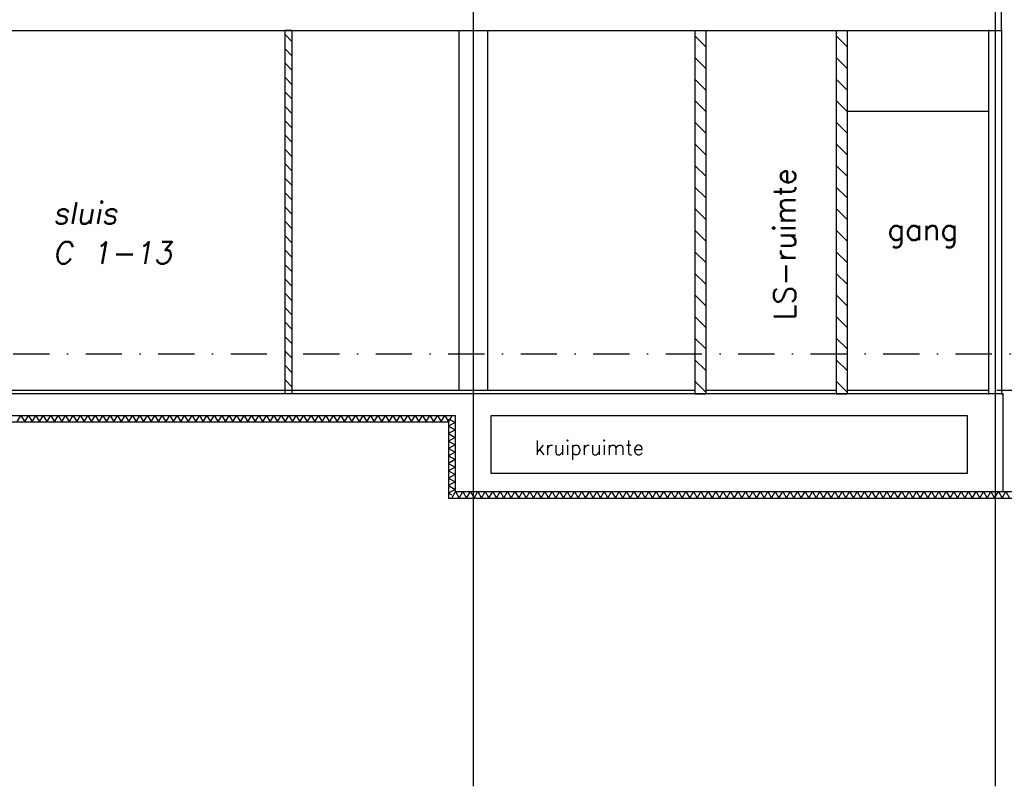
# Model space of a CAD drawing. Extents: x -18628 to 99585, y 127200 to 154480.
# Tile 35 of 59: x 43984 to 57568, y 127200 to 137776. Entities that reach past the tile are written whole.
import ezdxf
from ezdxf.enums import TextEntityAlignment as Align

# ---------------------------------------------------------------- set-up
doc = ezdxf.new("R2010")
doc.units = 0
doc.header["$LTSCALE"] = 1000
doc.header["$MEASUREMENT"] = 0
doc.linetypes.add('DASHDOT', pattern=[1, 0.5, -0.25, 0, -0.25])
for name, color, linetype in [('B02', 7, 'CONTINUOUS'), ('B03', 7, 'CONTINUOUS'), ('B06', 7, 'CONTINUOUS'), ('B08', 7, 'CONTINUOUS')]:
    doc.layers.add(name, color=color, linetype=linetype)
doc.styles.add('TXT', font='txt.shx')

msp = doc.modelspace()

# ---------------------------------------------------------------- linework, layer by layer
at = {"layer": 'B02', "color": 5, "linetype": 'Continuous'}
for p, q in [((50240, 151595), (50240, 127200)), ((57440, 151595), (57440, 127200))]:
    msp.add_line(p, q, dxfattribs=at)
at = {"layer": 'B02', "color": 5, "linetype": 'DASHDOT'}
for p, q in [((-15111, 133166), (89670, 133166)), ((-18544, 132666), (92782, 132666))]:
    msp.add_line(p, q, dxfattribs=at)
at = {"layer": 'B03', "color": 2, "linetype": 'Continuous'}
for p, q in [((57530, 137626), (57530, 137966)), ((42640, 137626), (57530, 137626)), ((57350, 137636), (57350, 132606)), ((57530, 137636), (57530, 132606)), ((55400, 136516), (57350, 136516)), ((57554, 132616), (42640, 132616)), ((57554, 131266), (57554, 132616)), ((43290, 132316), (49990, 132316)), ((49990, 132316), (49990, 131266)), ((50490, 132316), (57054, 132316)), ((50490, 131516), (50490, 132316)), ((57054, 132316), (57054, 131516)), ((57054, 131516), (50490, 131516)), ((49990, 131266), (57554, 131266))]:
    msp.add_line(p, q, dxfattribs=at)
at = {"layer": 'B03', "color": 7, "linetype": 'Continuous'}
for p, q in [((47640, 137626), (47640, 132616)), ((47740, 137626), (47640, 137626)), ((47740, 137626), (47740, 132616)), ((53300, 137626), (53300, 132616)), ((53300, 137626), (53450, 137626)), ((53450, 137626), (53450, 132616)), ((55250, 137626), (55250, 132616)), ((55250, 137626), (55400, 137626)), ((55400, 137626), (55400, 132616)), ((47740, 132616), (47640, 132616)), ((53300, 132616), (53450, 132616)), ((55250, 132616), (55400, 132616))]:
    msp.add_line(p, q, dxfattribs=at)
at = {"layer": 'B03', "color": 1, "linetype": 'Continuous'}
for p, q in [((50040, 137626), (50040, 132666)), ((50440, 137626), (50440, 132666)), ((42790, 132666), (47640, 132666)), ((47740, 132666), (53300, 132666)), ((53450, 132666), (55250, 132666)), ((55400, 132666), (57350, 132666)), ((43290, 132316), (49990, 132316)), ((49990, 132316), (49990, 131266)), ((43380, 132226), (49900, 132226)), ((49900, 132226), (49900, 131176)), ((49990, 131266), (59300, 131266)), ((49900, 131176), (59390, 131176))]:
    msp.add_line(p, q, dxfattribs=at)
at = {"layer": 'B03', "color": 5, "linetype": 'Continuous'}
for p, q in [((47640, 137577), (47740, 137477)), ((53300, 137552), (53450, 137402)), ((55250, 137552), (55400, 137402)), ((47640, 137378), (47740, 137278)), ((53300, 137254), (53450, 137104)), ((55250, 137254), (55400, 137104)), ((47640, 137180), (47740, 137080)), ((47640, 136981), (47740, 136881)), ((53300, 136956), (53450, 136806)), ((55250, 136956), (55400, 136806)), ((47640, 136783), (47740, 136683)), ((53300, 136659), (53450, 136509)), ((55250, 136659), (55400, 136509)), ((47640, 136584), (47740, 136484)), ((47640, 136385), (47740, 136285)), ((53300, 136361), (53450, 136211)), ((55250, 136361), (55400, 136211)), ((47640, 136187), (47740, 136087)), ((47640, 135988), (47740, 135888)), ((53300, 136063), (53450, 135913)), ((55250, 136063), (55400, 135913)), ((47640, 135790), (47740, 135690)), ((53300, 135765), (53450, 135615)), ((55250, 135765), (55400, 135615)), ((47640, 135591), (47740, 135491)), ((53300, 135467), (53450, 135317)), ((55250, 135467), (55400, 135317)), ((47640, 135393), (47740, 135293)), ((47640, 135194), (47740, 135094)), ((53300, 135170), (53450, 135020)), ((55250, 135170), (55400, 135020)), ((47640, 134996), (47740, 134896)), ((47640, 134797), (47740, 134697)), ((53300, 134872), (53450, 134722)), ((55250, 134872), (55400, 134722)), ((47640, 134599), (47740, 134499)), ((53300, 134574), (53450, 134424)), ((55250, 134574), (55400, 134424)), ((47640, 134400), (47740, 134300)), ((53300, 134276), (53450, 134126)), ((55250, 134276), (55400, 134126)), ((47640, 134201), (47740, 134101)), ((47640, 134003), (47740, 133903)), ((53300, 133978), (53450, 133828)), ((55250, 133978), (55400, 133828)), ((47640, 133804), (47740, 133704)), ((53300, 133680), (53450, 133530)), ((55250, 133680), (55400, 133530)), ((47640, 133606), (47740, 133506)), ((47640, 133407), (47740, 133307)), ((53300, 133383), (53450, 133233)), ((55250, 133383), (55400, 133233)), ((47640, 133209), (47740, 133109)), ((47640, 133010), (47740, 132910)), ((53300, 133085), (53450, 132935)), ((55250, 133085), (55400, 132935)), ((47640, 132812), (47740, 132712)), ((53300, 132787), (53450, 132637)), ((55250, 132787), (55400, 132637)), ((49901, 132226), (49944, 132302)), ((49900, 131245), (49942, 131221))]:
    msp.add_line(p, q, dxfattribs=at)
at = {"layer": 'B03', "color": 5, "linetype": 'DASHDOT'}
msp.add_line((57440, 136816), (57440, 136004), dxfattribs=at)
at = {"layer": 'B03', "color": 5, "linetype": 'Continuous'}
for points in [[(43950, 132226), (44001, 132316), (44053, 132226)], [(44053, 132226), (44104, 132316), (44155, 132226)], [(44155, 132226), (44207, 132316), (44258, 132226)], [(44258, 132226), (44309, 132316), (44360, 132226)], [(44360, 132226), (44412, 132316), (44463, 132226)], [(44463, 132226), (44514, 132316), (44566, 132226)], [(44566, 132226), (44617, 132316), (44668, 132226)], [(44668, 132226), (44720, 132316), (44771, 132226)], [(44771, 132226), (44822, 132316), (44874, 132226)], [(44874, 132226), (44925, 132316), (44976, 132226)], [(44976, 132226), (45027, 132316), (45079, 132226)], [(45079, 132226), (45130, 132316), (45181, 132226)], [(45181, 132226), (45233, 132316), (45284, 132226)], [(45284, 132226), (45335, 132316), (45386, 132226)], [(45386, 132226), (45438, 132316), (45489, 132226)], [(45489, 132226), (45540, 132316), (45592, 132226)], [(45592, 132226), (45643, 132316), (45694, 132226)], [(45694, 132226), (45746, 132316), (45797, 132226)], [(45797, 132226), (45848, 132316), (45900, 132226)], [(45900, 132226), (45951, 132316), (46002, 132226)], [(46002, 132226), (46053, 132316), (46105, 132226)], [(46105, 132226), (46156, 132316), (46207, 132226)], [(46207, 132226), (46259, 132316), (46310, 132226)], [(46310, 132226), (46361, 132316), (46412, 132226)], [(46412, 132226), (46464, 132316), (46515, 132226)], [(46515, 132226), (46566, 132316), (46618, 132226)], [(46618, 132226), (46669, 132316), (46720, 132226)], [(46720, 132226), (46772, 132316), (46823, 132226)], [(46823, 132226), (46874, 132316), (46926, 132226)], [(46926, 132226), (46977, 132316), (47028, 132226)], [(47028, 132226), (47079, 132316), (47131, 132226)], [(47131, 132226), (47182, 132316), (47233, 132226)], [(47233, 132226), (47285, 132316), (47336, 132226)], [(47336, 132226), (47387, 132316), (47438, 132226)], [(47438, 132226), (47490, 132316), (47541, 132226)], [(47541, 132226), (47592, 132316), (47644, 132226)], [(47644, 132226), (47695, 132316), (47746, 132226)], [(47746, 132226), (47798, 132316), (47849, 132226)], [(47849, 132226), (47900, 132316), (47952, 132226)], [(47952, 132226), (48003, 132316), (48054, 132226)], [(48054, 132226), (48105, 132316), (48157, 132226)], [(48157, 132226), (48208, 132316), (48259, 132226)], [(48259, 132226), (48311, 132316), (48362, 132226)], [(48362, 132226), (48413, 132316), (48464, 132226)], [(48464, 132226), (48516, 132316), (48567, 132226)], [(48567, 132226), (48618, 132316), (48670, 132226)], [(48670, 132226), (48721, 132316), (48772, 132226)], [(48772, 132226), (48824, 132316), (48875, 132226)], [(48875, 132226), (48926, 132316), (48978, 132226)], [(48978, 132226), (49029, 132316), (49080, 132226)], [(49080, 132226), (49131, 132316), (49183, 132226)], [(49183, 132226), (49234, 132316), (49285, 132226)], [(49285, 132226), (49337, 132316), (49388, 132226)], [(49388, 132226), (49439, 132316), (49490, 132226)], [(49490, 132226), (49542, 132316), (49593, 132226)], [(49593, 132226), (49644, 132316), (49696, 132226)], [(49696, 132226), (49747, 132316), (49798, 132226)], [(49798, 132226), (49850, 132316), (49901, 132226)], [(49900, 132271), (49990, 132220), (49900, 132168)], [(49900, 132168), (49990, 132117), (49900, 132066)], [(49900, 132066), (49990, 132014), (49900, 131963)], [(49900, 131963), (49990, 131912), (49900, 131861)], [(49900, 131861), (49990, 131809), (49900, 131758)], [(49900, 131758), (49990, 131707), (49900, 131655)], [(49900, 131655), (49990, 131604), (49900, 131553)], [(49900, 131553), (49990, 131501), (49900, 131450)], [(49900, 131450), (49990, 131399), (49900, 131348)], [(49900, 131348), (49990, 131296), (49900, 131245)], [(49944, 131176), (49996, 131266), (50047, 131176)], [(50047, 131176), (50098, 131266), (50150, 131176)], [(50150, 131176), (50201, 131266), (50252, 131176)], [(50252, 131176), (50304, 131266), (50355, 131176)], [(50355, 131176), (50406, 131266), (50458, 131176)], [(50458, 131176), (50509, 131266), (50560, 131176)], [(50560, 131176), (50611, 131266), (50663, 131176)], [(50663, 131176), (50714, 131266), (50765, 131176)], [(50765, 131176), (50817, 131266), (50868, 131176)], [(50868, 131176), (50919, 131266), (50970, 131176)], [(50970, 131176), (51022, 131266), (51073, 131176)], [(51073, 131176), (51124, 131266), (51176, 131176)], [(51176, 131176), (51227, 131266), (51278, 131176)], [(51278, 131176), (51330, 131266), (51381, 131176)], [(51381, 131176), (51432, 131266), (51484, 131176)], [(51484, 131176), (51535, 131266), (51586, 131176)], [(51586, 131176), (51637, 131266), (51689, 131176)], [(51689, 131176), (51740, 131266), (51791, 131176)], [(51791, 131176), (51843, 131266), (51894, 131176)], [(51894, 131176), (51945, 131266), (51996, 131176)], [(51996, 131176), (52048, 131266), (52099, 131176)], [(52099, 131176), (52150, 131266), (52202, 131176)], [(52202, 131176), (52253, 131266), (52304, 131176)], [(52304, 131176), (52356, 131266), (52407, 131176)], [(52407, 131176), (52458, 131266), (52510, 131176)], [(52510, 131176), (52561, 131266), (52612, 131176)], [(52612, 131176), (52663, 131266), (52715, 131176)], [(52715, 131176), (52766, 131266), (52817, 131176)], [(52817, 131176), (52869, 131266), (52920, 131176)], [(52920, 131176), (52971, 131266), (53022, 131176)], [(53022, 131176), (53074, 131266), (53125, 131176)], [(53125, 131176), (53176, 131266), (53228, 131176)], [(53228, 131176), (53279, 131266), (53330, 131176)], [(53330, 131176), (53382, 131266), (53433, 131176)], [(53433, 131176), (53484, 131266), (53536, 131176)], [(53536, 131176), (53587, 131266), (53638, 131176)], [(53638, 131176), (53689, 131266), (53741, 131176)], [(53741, 131176), (53792, 131266), (53843, 131176)], [(53843, 131176), (53895, 131266), (53946, 131176)], [(53946, 131176), (53997, 131266), (54048, 131176)], [(54048, 131176), (54100, 131266), (54151, 131176)], [(54151, 131176), (54202, 131266), (54254, 131176)], [(54254, 131176), (54305, 131266), (54356, 131176)], [(54356, 131176), (54408, 131266), (54459, 131176)], [(54459, 131176), (54510, 131266), (54562, 131176)], [(54562, 131176), (54613, 131266), (54664, 131176)], [(54664, 131176), (54715, 131266), (54767, 131176)], [(54767, 131176), (54818, 131266), (54869, 131176)], [(54869, 131176), (54921, 131266), (54972, 131176)], [(54972, 131176), (55023, 131266), (55074, 131176)], [(55074, 131176), (55126, 131266), (55177, 131176)], [(55177, 131176), (55228, 131266), (55280, 131176)], [(55280, 131176), (55331, 131266), (55382, 131176)], [(55382, 131176), (55434, 131266), (55485, 131176)], [(55485, 131176), (55536, 131266), (55588, 131176)], [(55588, 131176), (55639, 131266), (55690, 131176)], [(55690, 131176), (55741, 131266), (55793, 131176)], [(55793, 131176), (55844, 131266), (55895, 131176)], [(55895, 131176), (55947, 131266), (55998, 131176)], [(55998, 131176), (56049, 131266), (56100, 131176)], [(56100, 131176), (56152, 131266), (56203, 131176)], [(56203, 131176), (56254, 131266), (56306, 131176)], [(56306, 131176), (56357, 131266), (56408, 131176)], [(56408, 131176), (56460, 131266), (56511, 131176)], [(56511, 131176), (56562, 131266), (56614, 131176)], [(56614, 131176), (56665, 131266), (56716, 131176)], [(56716, 131176), (56767, 131266), (56819, 131176)], [(56819, 131176), (56870, 131266), (56921, 131176)], [(56921, 131176), (56973, 131266), (57024, 131176)], [(57024, 131176), (57075, 131266), (57126, 131176)], [(57126, 131176), (57178, 131266), (57229, 131176)], [(57229, 131176), (57280, 131266), (57332, 131176)], [(57332, 131176), (57383, 131266), (57434, 131176)], [(57434, 131176), (57486, 131266), (57537, 131176)], [(57537, 131176), (57588, 131266), (57640, 131176)]]:
    msp.add_lwpolyline(points, dxfattribs=at)

# ---------------------------------------------------------------- texts
at = {"layer": 'B06', "color": 7, "linetype": 'Continuous', "style": 'TXT'}
msp.add_text('kruipruimte', height=200, dxfattribs=at).set_placement((51087, 131971), align=Align.TOP_LEFT)
at = {"layer": 'B08', "color": 7, "linetype": 'Continuous', "style": 'TXT'}
msp.add_text('LS-ruimte', height=300, rotation=90, dxfattribs=at).set_placement((54686, 133628))
at = {"layer": 'B08', "color": 7, "linetype": 'Continuous', "style": 'TXT', "oblique": 10}
for s, p in [('sluis', (44444, 134960)), ('C 1-13', (44444, 134410))]:
    msp.add_text(s, height=300, dxfattribs=at).set_placement(p)
at = {"layer": 'B08', "color": 7, "linetype": 'Continuous', "style": 'TXT'}
msp.add_text('gang', height=300, dxfattribs=at).set_placement((55955, 134732))

doc.saveas('drawing.dxf')
